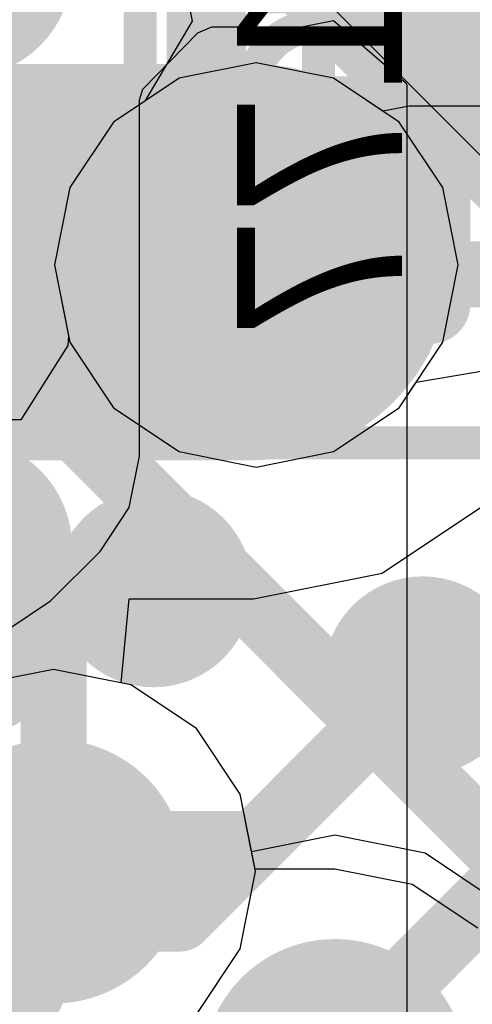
# Model space of a CAD drawing. Header units: millimetres. Extents: x -2 to 68, y -2 to 27.4.
# Tile 243 of 256: x 29.672 to 30.358, y 4.62 to 6.111. Entities that reach past the tile are written whole.
import ezdxf

# ---------------------------------------------------------------- set-up
doc = ezdxf.new("R2010")
doc.units = ezdxf.units.MM
for name, color, linetype in [('BottomLayer', 5, 'Continuous'), ('BottomPaste', 16, 'Continuous'), ('BottomSolder', 6, 'Continuous'), ('DrillGuide', 244, 'Continuous'), ('Mechanical10', 56, 'Continuous'), ('Mechanical15', 56, 'Continuous'), ('Mechanical17', 56, 'Continuous'), ('Mechanical6', 56, 'Continuous'), ('MidLayer1', 16, 'Continuous'), ('MidLayer2', 76, 'Continuous'), ('MidLayer3', 90, 'Continuous'), ('MidLayer4', 156, 'Continuous'), ('MidLayer5', 130, 'Continuous'), ('MidLayer6', 216, 'Continuous'), ('MidLayer7', 6, 'Continuous'), ('MidLayer8', 54, 'Continuous'), ('MultiLayer', 9, 'Continuous'), ('TopLayer', 1, 'Continuous'), ('ViaHoleLayer', 16, 'Continuous')]:
    doc.layers.add(name, color=color, linetype=linetype)

# ---------------------------------------------------------------- blocks, each defined once
blk = doc.blocks.new('QFN50P700X700X90_HS_49L_B_225')
at = {"layer": 'BottomSolder', "const_width": 0.16409924}
for points in [[(-0.8945498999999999, -3.78749814, 1), (-0.7304506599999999, -3.78749814, 1)], [(-0.76955142, -3.78749814, 1), (-0.6054521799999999, -3.78749814, 1)], [(-0.39454836, -3.78749814, 1), (-0.23044912, -3.78749814, 1)], [(-0.26954988, -3.78749814, 1), (-0.10545064, -3.78749814, 1)], [(0.10545064, -3.78749814, 1), (0.26954988, -3.78749814, 1)], [(0.23044912, -3.78749814, 1), (0.39454836, -3.78749814, 1)], [(0.6054496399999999, -3.78749814, 1), (0.76954888, -3.78749814, 1)]]:
    blk.add_lwpolyline(points, format="xyb", close=True, dxfattribs=at)
at = {"layer": 'BottomSolder'}
for points in [[(-0.6875017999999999, -2.94839898), (-0.81250028, -2.94839898), (-0.6875017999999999, -3.95159738), (-0.81250028, -3.95159738)], [(-0.18750026, -2.94839898), (-0.31249874, -2.94839898), (-0.18750026, -3.95159738), (-0.31249874, -3.95159738)], [(0.31249874, -2.94839898), (0.18750026, -2.94839898), (0.31249874, -3.95159738), (0.18750026, -3.95159738)]]:
    blk.add_solid(points, dxfattribs=at)
blk = doc.blocks.new('RES_0402_263')
at = {"layer": 'Mechanical15', "const_width": 0.0499999}
for points in [[(-0.90000074, -0.43999912), (-0.90000074, 0.43999912)], [(-0.90000074, -0.43999912), (0.90000074, -0.43999912)]]:
    blk.add_lwpolyline(points, dxfattribs=at)
at = {"layer": 'Mechanical15', "const_width": 0.02499868}
blk.add_lwpolyline([(-0.9125000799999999, -0.43999912, 1), (-0.8875014, -0.43999912, 1)], format="xyb", close=True, dxfattribs=at)
blk.add_lwpolyline([(-0.9125000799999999, -0.43999912, 1), (-0.8875014, -0.43999912, 1)], format="xyb", close=True, dxfattribs=at)
blk = doc.blocks.new('RES_0402_B_265')
at = {"layer": 'Mechanical6', "const_width": 0.0499999}
for points in [[(0.9000032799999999, -0.43999912), (0.9000032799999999, 0.43999912)], [(0.9000032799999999, -0.43999912), (-0.90000074, -0.43999912)]]:
    blk.add_lwpolyline(points, dxfattribs=at)
at = {"layer": 'Mechanical6', "const_width": 0.02499868}
blk.add_lwpolyline([(0.88750394, -0.43999912, 1), (0.9125026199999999, -0.43999912, 1)], format="xyb", close=True, dxfattribs=at)
blk.add_lwpolyline([(0.88750394, -0.43999912, 1), (0.9125026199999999, -0.43999912, 1)], format="xyb", close=True, dxfattribs=at)
blk = doc.blocks.new('CAP_0201_B_320')
at = {"layer": 'BottomLayer', "const_width": 0.08059928}
for points in [[(-0.3896995, 0.08940038, 1), (-0.30910022, 0.08940038, 1)], [(-0.24090122, 0.08940038, 1), (-0.16030194, 0.08940038, 1)], [(0.16030194, 0.08940038, 1), (0.24090122, 0.08940038, 1)], [(0.30910022, 0.08940038, 1), (0.3896995, 0.08940038, 1)], [(-0.3896995, -0.08940038, 1), (-0.30910022, -0.08940038, 1)], [(-0.24090122, -0.08940038, 1), (-0.16030194, -0.08940038, 1)], [(0.16030194, -0.08940038, 1), (0.24090122, -0.08940038, 1)], [(0.30910022, -0.08940038, 1), (0.3896995, -0.08940038, 1)]]:
    blk.add_lwpolyline(points, format="xyb", close=True, dxfattribs=at)
at = {"layer": 'BottomLayer'}
for points in [[(-0.20060158, 0.16999966), (-0.34939986, 0.16999966), (-0.20060158, -0.16999966), (-0.34939986, -0.16999966)], [(0.20060158, -0.16999966), (0.34939986, -0.16999966), (0.20060158, 0.16999966), (0.34939986, 0.16999966)], [(-0.1200023, 0.08940038), (-0.4299991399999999, 0.08940038), (-0.1200023, -0.08940038), (-0.4299991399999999, -0.08940038)], [(0.1200023, -0.08940038), (0.4299991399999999, -0.08940038), (0.1200023, 0.08940038), (0.4299991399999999, 0.08940038)]]:
    blk.add_solid(points, dxfattribs=at)
at = {"layer": 'BottomPaste', "const_width": 0.08059928}
for points in [[(-0.3896995, 0.08940038, 1), (-0.30910022, 0.08940038, 1)], [(-0.24090122, 0.08940038, 1), (-0.16030194, 0.08940038, 1)], [(0.16030194, 0.08940038, 1), (0.24090122, 0.08940038, 1)], [(0.30910022, 0.08940038, 1), (0.3896995, 0.08940038, 1)], [(-0.3896995, -0.08940038, 1), (-0.30910022, -0.08940038, 1)], [(-0.24090122, -0.08940038, 1), (-0.16030194, -0.08940038, 1)], [(0.16030194, -0.08940038, 1), (0.24090122, -0.08940038, 1)], [(0.30910022, -0.08940038, 1), (0.3896995, -0.08940038, 1)]]:
    blk.add_lwpolyline(points, format="xyb", close=True, dxfattribs=at)
at = {"layer": 'BottomPaste'}
for points in [[(-0.20060158, 0.16999966), (-0.34939986, 0.16999966), (-0.20060158, -0.16999966), (-0.34939986, -0.16999966)], [(0.20060158, -0.16999966), (0.34939986, -0.16999966), (0.20060158, 0.16999966), (0.34939986, 0.16999966)], [(-0.1200023, 0.08940038), (-0.4299991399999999, 0.08940038), (-0.1200023, -0.08940038), (-0.4299991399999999, -0.08940038)], [(0.1200023, -0.08940038), (0.4299991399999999, -0.08940038), (0.1200023, 0.08940038), (0.4299991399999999, 0.08940038)]]:
    blk.add_solid(points, dxfattribs=at)
at = {"layer": 'BottomSolder', "const_width": 0.08059928}
for points in [[(-0.3896995, 0.08940038, 1), (-0.30910022, 0.08940038, 1)], [(-0.24090122, 0.08940038, 1), (-0.16030194, 0.08940038, 1)], [(0.16030194, 0.08940038, 1), (0.24090122, 0.08940038, 1)], [(0.30910022, 0.08940038, 1), (0.3896995, 0.08940038, 1)], [(-0.3896995, -0.08940038, 1), (-0.30910022, -0.08940038, 1)], [(-0.24090122, -0.08940038, 1), (-0.16030194, -0.08940038, 1)], [(0.16030194, -0.08940038, 1), (0.24090122, -0.08940038, 1)], [(0.30910022, -0.08940038, 1), (0.3896995, -0.08940038, 1)]]:
    blk.add_lwpolyline(points, format="xyb", close=True, dxfattribs=at)
at = {"layer": 'BottomSolder'}
for points in [[(-0.20060158, 0.16999966), (-0.34939986, 0.16999966), (-0.20060158, -0.16999966), (-0.34939986, -0.16999966)], [(0.20060158, -0.16999966), (0.34939986, -0.16999966), (0.20060158, 0.16999966), (0.34939986, 0.16999966)], [(-0.1200023, 0.08940038), (-0.4299991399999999, 0.08940038), (-0.1200023, -0.08940038), (-0.4299991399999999, -0.08940038)], [(0.1200023, -0.08940038), (0.4299991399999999, -0.08940038), (0.1200023, 0.08940038), (0.4299991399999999, 0.08940038)]]:
    blk.add_solid(points, dxfattribs=at)
at = {"layer": 'Mechanical10', "const_width": 0.11999976}
for points in [[(0.31999936, 0.16999966), (-0.31999936, 0.16999966)], [(-0.31999936, -0.16999966), (-0.31999936, 0.16999966)], [(0.31999936, -0.16999966), (0.31999936, 0.16999966)], [(0.31999936, -0.16999966), (-0.31999936, -0.16999966)]]:
    blk.add_lwpolyline(points, dxfattribs=at)
at = {"layer": 'Mechanical10', "const_width": 0.05999988}
for points in [[(-0.3499993, 0.16999966, 1), (-0.28999942, 0.16999966, 1)], [(-0.3499993, 0.16999966, 1), (-0.28999942, 0.16999966, 1)], [(0.28999942, 0.16999966, 1), (0.3499993, 0.16999966, 1)], [(0.28999942, 0.16999966, 1), (0.3499993, 0.16999966, 1)], [(-0.3499993, -0.16999966, 1), (-0.28999942, -0.16999966, 1)], [(-0.3499993, -0.16999966, 1), (-0.28999942, -0.16999966, 1)], [(0.28999942, -0.16999966, 1), (0.3499993, -0.16999966, 1)], [(0.28999942, -0.16999966, 1), (0.3499993, -0.16999966, 1)]]:
    blk.add_lwpolyline(points, format="xyb", close=True, dxfattribs=at)
at = {"layer": 'Mechanical6', "const_width": 0.0499999}
for points in [[(0.5299989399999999, 0.26999946), (-0.5299989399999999, 0.26999946)], [(-0.5299989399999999, -0.26999946), (-0.5299989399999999, 0.26999946)], [(0.5299989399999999, -0.26999946), (0.5299989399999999, 0.26999946)], [(0, -0.135001), (0, 0.135001)], [(0.135001, 0), (-0.135001, 0)], [(0.5299989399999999, -0.26999946), (-0.5299989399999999, -0.26999946)]]:
    blk.add_lwpolyline(points, dxfattribs=at)
at = {"layer": 'Mechanical6'}
for points, const_width in [([(-0.54249828, 0.26999946, 1), (-0.5174996, 0.26999946, 1)], 0.02499868), ([(-0.54249828, 0.26999946, 1), (-0.5174996, 0.26999946, 1)], 0.02499868), ([(0.5174996, 0.26999946, 1), (0.54249828, 0.26999946, 1)], 0.02499868), ([(0.5174996, 0.26999946, 1), (0.54249828, 0.26999946, 1)], 0.02499868), ([(-0.01249934, 0.135001, 1), (0.01249934, 0.135001, 1)], 0.02499868), ([(0.10130028, 0, 1), (-0.10130028, 0, 1)], 0.0499999), ([(-0.14750034, 0, 1), (-0.12250166, 0, 1)], 0.02499868), ([(-0.11379962, 0, 1), (-0.08880094, 0, 1)], 0.02499868), ([(0.08880094, 0, 1), (0.11379962, 0, 1)], 0.02499868), ([(0.12250166, 0, 1), (0.14750034, 0, 1)], 0.02499868), ([(-0.01249934, -0.135001, 1), (0.01249934, -0.135001, 1)], 0.02499868), ([(-0.54249828, -0.26999946, 1), (-0.5174996, -0.26999946, 1)], 0.02499868), ([(-0.54249828, -0.26999946, 1), (-0.5174996, -0.26999946, 1)], 0.02499868), ([(0.5174996, -0.26999946, 1), (0.54249828, -0.26999946, 1)], 0.02499868), ([(0.5174996, -0.26999946, 1), (0.54249828, -0.26999946, 1)], 0.02499868)]:
    blk.add_lwpolyline(points, format="xyb", close=True, dxfattribs=dict(at, const_width=const_width))

msp = doc.modelspace()

# ---------------------------------------------------------------- linework, layer by layer
at = {"layer": 'BottomLayer', "const_width": 0.0999998}
for points in [[(29.26249925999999, 5.73750186), (30.04399884, 5.73750186)], [(30.12499944, 5.72499998), (30.54999986, 5.72499998)], [(29.2500304, 5.250032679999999), (29.87500248, 5.250032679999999)], [(29.87500248, 5.250032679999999), (29.87503296, 5.25006316)], [(29.91499986, 4.75000066), (30.28300014, 5.11800094)], [(29.85000126, 4.25000166), (30.45000006, 4.85000046)], [(29.24999992, 4.75000066), (29.91499986, 4.75000066)]]:
    msp.add_lwpolyline(points, dxfattribs=at)
at = {"layer": 'BottomLayer'}
for points, const_width in [([(30.01900016, 5.73750186, 1), (30.06899752, 5.73750186, 1)], 0.0499999), ([(30.10000076, 5.72499998, 1), (30.14999812, 5.72499998, 1)], 0.0499999), ([(29.80003438, 5.25006316, 1), (29.95003154, 5.25006316, 1)], 0.1499997), ([(29.8500038, 5.250032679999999, 1), (29.90000116, 5.250032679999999, 1)], 0.0499999), ([(29.8500038, 5.250032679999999, 1), (29.90000116, 5.250032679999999, 1)], 0.0499999), ([(29.85003428, 5.25006316, 1), (29.90003164, 5.25006316, 1)], 0.0499999), ([(30.20800156, 5.11800094, 1), (30.35799872, 5.11800094, 1)], 0.1499997), ([(30.25800146, 5.11800094, 1), (30.30799881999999, 5.11800094, 1)], 0.0499999), ([(29.89000118, 4.75000066, 1), (29.93999854, 4.75000066, 1)], 0.0499999), ([(29.89000118, 4.75000066, 1), (29.93999854, 4.75000066, 1)], 0.0499999)]:
    msp.add_lwpolyline(points, format="xyb", close=True, dxfattribs=dict(at, const_width=const_width))
at = {"layer": 'DrillGuide'}
for points, const_width in [([(29.98080618, 5.739358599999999, 1), (30.08080598, 5.739358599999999, 1)], 0.0999998), ([(29.85003428, 5.25006316, 1), (29.90003164, 5.25006316, 1)], 0.0499999), ([(30.25800146, 5.11800094, 1), (30.30799881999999, 5.11800094, 1)], 0.0499999), ([(29.67366684, 4.82132132, 1), (29.77366663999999, 4.82132132, 1)], 0.0999998)]:
    msp.add_lwpolyline(points, format="xyb", close=True, dxfattribs=dict(at, const_width=const_width))
at = {"layer": 'MidLayer1'}
for p, q in [((30.22157532, 5.272689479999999), (30.38696488, 5.383199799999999)), ((30.02648554, 5.23388336), (30.22157532, 5.272689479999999)), ((29.82579506, 5.106883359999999), (29.83830456, 5.23388336)), ((29.83830456, 5.23388336), (30.02648554, 5.23388336)), ((29.8407201, 5.1039141), (29.82579506, 5.106883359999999)), ((29.93995536, 5.03760994), (29.8407201, 5.1039141)), ((30.00625952, 4.93837468), (29.93995536, 5.03760994)), ((30.02886044, 4.824760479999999), (30.00625952, 4.93837468)), ((30.14988128, 4.82503734), (30.02886044, 4.824760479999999)), ((30.26693464, 4.80175316), (30.14988128, 4.82503734)), ((30.3661699, 4.735448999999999), (30.26693464, 4.80175316))]:
    msp.add_line(p, q, dxfattribs=at)
for points, const_width in [([(29.50332174, 5.743679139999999), (30.02648554, 5.743679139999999)], 0.5999987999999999), ([(30.02648554, 5.743679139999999), (30.03080607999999, 5.739358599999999)], 0.0999998)]:
    msp.add_lwpolyline(points, dxfattribs=dict(at, const_width=const_width))
for points, const_width in [([(29.35332204, 5.743679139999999, 1), (29.65332144, 5.743679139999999, 1)], 0.2999994), ([(29.87648584, 5.743679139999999, 1), (30.17648524, 5.743679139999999, 1)], 0.2999994), ([(29.93080628, 5.739358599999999, 1), (30.13080588, 5.739358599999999, 1)], 0.1999996), ([(30.00148686, 5.743679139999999, 1), (30.05148422, 5.743679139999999, 1)], 0.0499999), ([(30.00580739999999, 5.739358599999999, 1), (30.05580475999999, 5.739358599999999, 1)], 0.0499999), ([(29.62366694, 4.82132132, 1), (29.82366654, 4.82132132, 1)], 0.1999996), ([(30.04988148, 4.51916038, 1), (30.24988108, 4.51916038, 1)], 0.1999996)]:
    msp.add_lwpolyline(points, format="xyb", close=True, dxfattribs=dict(at, const_width=const_width))
at = {"layer": 'MidLayer2'}
for p, q in [((30.03080607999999, 6.04523556), (29.91375272, 6.02195138)), ((30.14785944, 6.02195138), (30.03080607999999, 6.04523556)), ((29.91375272, 6.02195138), (29.81451745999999, 5.955647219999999)), ((30.24709469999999, 5.955647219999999), (30.14785944, 6.02195138)), ((29.81451745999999, 5.955647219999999), (29.7482133, 5.85641196)), ((30.31339886, 5.85641196), (30.24709469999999, 5.955647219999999)), ((29.7482133, 5.85641196), (29.72492912, 5.739358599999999)), ((30.33668304, 5.739358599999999), (30.31339886, 5.85641196)), ((29.72492912, 5.739358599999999), (29.7482133, 5.62230524)), ((30.31339886, 5.62230524), (30.33668304, 5.739358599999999)), ((29.7482133, 5.62230524), (29.81451745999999, 5.52306998)), ((30.24709469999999, 5.52306998), (30.31339886, 5.62230524)), ((29.81451745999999, 5.52306998), (29.91375272, 5.45676582)), ((30.14785944, 5.45676582), (30.24709469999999, 5.52306998)), ((29.91375272, 5.45676582), (30.03080607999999, 5.43348164)), ((30.03080607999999, 5.43348164), (30.14785944, 5.45676582)), ((29.72366674, 5.127198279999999), (29.61520874, 5.105623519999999)), ((29.8407201, 5.1039141), (29.72366674, 5.127198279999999)), ((29.93995536, 5.03760994), (29.8407201, 5.1039141)), ((30.00625952, 4.93837468), (29.93995536, 5.03760994)), ((30.02886044, 4.824760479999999), (30.00625952, 4.93837468)), ((30.14988128, 4.82503734), (30.02886044, 4.824760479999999)), ((30.26693464, 4.80175316), (30.14988128, 4.82503734)), ((30.3661699, 4.735448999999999), (30.26693464, 4.80175316))]:
    msp.add_line(p, q, dxfattribs=at)
at = {"layer": 'MidLayer2', "const_width": 0.1999996}
for points in [[(29.93080628, 5.739358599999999, 1), (30.13080588, 5.739358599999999, 1)], [(29.62366694, 4.82132132, 1), (29.82366654, 4.82132132, 1)], [(30.04988148, 4.51916038, 1), (30.24988108, 4.51916038, 1)]]:
    msp.add_lwpolyline(points, format="xyb", close=True, dxfattribs=at)
at = {"layer": 'MidLayer3'}
for p, q in [((29.91409054, 6.20601248), (29.9334936, 6.108468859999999)), ((29.9334936, 6.108468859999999), (29.86176654, 5.987216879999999)), ((29.86176654, 5.987216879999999), (29.81451745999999, 5.955647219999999)), ((29.81451745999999, 5.955647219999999), (29.7482133, 5.85641196)), ((29.7482133, 5.85641196), (29.72492912, 5.739358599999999)), ((29.72492912, 5.739358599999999), (29.7482133, 5.62230524)), ((29.7482133, 5.62230524), (29.81451745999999, 5.52306998)), ((30.27303063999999, 5.56188626), (30.42626122, 5.588261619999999)), ((30.24709469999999, 5.52306998), (30.27303063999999, 5.56188626)), ((29.81451745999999, 5.52306998), (29.91375272, 5.45676582)), ((30.14785944, 5.45676582), (30.24709469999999, 5.52306998)), ((29.91375272, 5.45676582), (30.03080607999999, 5.43348164)), ((30.03080607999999, 5.43348164), (30.14785944, 5.45676582)), ((29.72366674, 5.127198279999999), (29.61520874, 5.105623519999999)), ((29.8407201, 5.1039141), (29.72366674, 5.127198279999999)), ((29.93995536, 5.03760994), (29.8407201, 5.1039141)), ((30.00625952, 4.93837468), (29.93995536, 5.03760994)), ((30.02886044, 4.824760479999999), (30.00625952, 4.93837468)), ((30.14988128, 4.82503734), (30.02886044, 4.824760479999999)), ((30.26693464, 4.80175316), (30.14988128, 4.82503734)), ((30.3661699, 4.735448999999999), (30.26693464, 4.80175316))]:
    msp.add_line(p, q, dxfattribs=at)
at = {"layer": 'MidLayer3', "const_width": 0.0999998}
msp.add_lwpolyline([(30.16898716, 6.20601248), (31.32399882, 5.05100082)], dxfattribs=at)
at = {"layer": 'MidLayer3', "const_width": 0.1999996}
for points in [[(29.93080628, 5.739358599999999, 1), (30.13080588, 5.739358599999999, 1)], [(29.62366694, 4.82132132, 1), (29.82366654, 4.82132132, 1)], [(30.04988148, 4.51916038, 1), (30.24988108, 4.51916038, 1)]]:
    msp.add_lwpolyline(points, format="xyb", close=True, dxfattribs=at)
at = {"layer": 'MidLayer4'}
for p, q in [((30.03080607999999, 6.04523556), (29.91375272, 6.02195138)), ((30.14785944, 6.02195138), (30.03080607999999, 6.04523556)), ((29.91375272, 6.02195138), (29.81451745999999, 5.955647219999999)), ((30.22262688, 5.971994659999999), (30.14785944, 6.02195138)), ((30.26234486, 5.9798966), (30.22262688, 5.971994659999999)), ((30.54999986, 5.9798966), (30.26234486, 5.9798966)), ((29.81451745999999, 5.955647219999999), (29.7482133, 5.85641196)), ((29.7482133, 5.85641196), (29.72492912, 5.739358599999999)), ((29.72492912, 5.739358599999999), (29.74629306, 5.63195978)), ((29.74629306, 5.63195978), (29.74520848, 5.617563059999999)), ((29.74520848, 5.617563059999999), (29.67387766, 5.50495978)), ((29.67387766, 5.50495978), (29.62091358, 5.50495978))]:
    msp.add_line(p, q, dxfattribs=at)
for points, const_width in [([(29.93080628, 5.739358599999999, 1), (30.13080588, 5.739358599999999, 1)], 0.1999996), ([(30.00580739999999, 5.739358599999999, 1), (30.05580475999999, 5.739358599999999, 1)], 0.0499999), ([(30.0869858, 5.739358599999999, 1), (30.13698316, 5.739358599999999, 1)], 0.0499999), ([(30.0869858, 5.739358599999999, 1), (30.13698316, 5.739358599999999, 1)], 0.0499999), ([(30.23734618, 5.72499998, 1), (30.28734354, 5.72499998, 1)], 0.0499999), ([(30.23734618, 5.72499998, 1), (30.28734354, 5.72499998, 1)], 0.0499999), ([(30.1693453, 5.6569991, 1), (30.21934266, 5.6569991, 1)], 0.0499999), ([(30.1693453, 5.6569991, 1), (30.21934266, 5.6569991, 1)], 0.0499999), ([(29.80003438, 5.25006316, 1), (29.95003154, 5.25006316, 1)], 0.1499997), ([(29.85003428, 5.25006316, 1), (29.90003164, 5.25006316, 1)], 0.0499999), ([(30.20800156, 5.11800094, 1), (30.35799872, 5.11800094, 1)], 0.1499997), ([(30.25800146, 5.11800094, 1), (30.30799881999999, 5.11800094, 1)], 0.0499999), ([(29.62366694, 4.82132132, 1), (29.82366654, 4.82132132, 1)], 0.1999996), ([(29.74013356, 4.862786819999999, 1), (29.79013092, 4.862786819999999, 1)], 0.0499999), ([(29.74013356, 4.862786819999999, 1), (29.79013092, 4.862786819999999, 1)], 0.0499999), ([(30.00278734, 4.862786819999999, 1), (30.0527847, 4.862786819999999, 1)], 0.0499999), ([(30.00278734, 4.862786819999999, 1), (30.0527847, 4.862786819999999, 1)], 0.0499999), ([(29.69866806, 4.82132132, 1), (29.74866542, 4.82132132, 1)], 0.0499999), ([(30.04988148, 4.51916038, 1), (30.24988108, 4.51916038, 1)], 0.1999996)]:
    msp.add_lwpolyline(points, format="xyb", close=True, dxfattribs=dict(at, const_width=const_width))
at = {"layer": 'MidLayer4', "const_width": 0.0999998}
for points in [[(30.03080607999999, 5.739358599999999), (30.11198448, 5.739358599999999)], [(30.11198448, 5.739358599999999), (30.19434398, 5.6569991)], [(30.19434398, 5.6569991), (30.26234486, 5.72499998)], [(30.26234486, 5.72499998), (30.54999986, 5.72499998)], [(29.62091358, 5.25006316), (29.87503296, 5.25006316)], [(30.02778602, 4.862786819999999), (30.28300014, 5.11800094)], [(29.72366674, 4.82132132), (29.76513224, 4.862786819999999)], [(29.76513224, 4.862786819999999), (30.02778602, 4.862786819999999)]]:
    msp.add_lwpolyline(points, dxfattribs=at)
at = {"layer": 'MidLayer5', "const_width": 0.0999998}
for points in [[(29.96898756, 6.29614946), (30.69988018, 5.56525684)], [(29.34237464, 5.90762344), (30.49988058, 4.7501175)], [(29.14237504, 5.765883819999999), (29.72366674, 5.18459212)], [(29.72366674, 4.82132132), (29.72366674, 5.18459212)]]:
    msp.add_lwpolyline(points, dxfattribs=at)
at = {"layer": 'MidLayer5'}
for points, const_width in [([(29.93080628, 5.739358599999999, 1), (30.13080588, 5.739358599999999, 1)], 0.1999996), ([(29.69866806, 5.18459212, 1), (29.74866542, 5.18459212, 1)], 0.0499999), ([(29.69866806, 5.18459212, 1), (29.74866542, 5.18459212, 1)], 0.0499999), ([(29.62366694, 4.82132132, 1), (29.82366654, 4.82132132, 1)], 0.1999996), ([(29.69866806, 4.82132132, 1), (29.74866542, 4.82132132, 1)], 0.0499999), ([(30.04988148, 4.51916038, 1), (30.24988108, 4.51916038, 1)], 0.1999996)]:
    msp.add_lwpolyline(points, format="xyb", close=True, dxfattribs=dict(at, const_width=const_width))
at = {"layer": 'MidLayer6'}
for p, q in [((30.03080607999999, 6.04523556), (29.91375272, 6.02195138)), ((30.14785944, 6.02195138), (30.03080607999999, 6.04523556)), ((29.91375272, 6.02195138), (29.81451745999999, 5.955647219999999)), ((30.24709469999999, 5.955647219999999), (30.14785944, 6.02195138)), ((29.81451745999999, 5.955647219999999), (29.7482133, 5.85641196)), ((30.31339886, 5.85641196), (30.24709469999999, 5.955647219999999)), ((29.7482133, 5.85641196), (29.72492912, 5.739358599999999)), ((30.33668304, 5.739358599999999), (30.31339886, 5.85641196)), ((29.72492912, 5.739358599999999), (29.7482133, 5.62230524)), ((30.31339886, 5.62230524), (30.33668304, 5.739358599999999)), ((29.7482133, 5.62230524), (29.81451745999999, 5.52306998)), ((30.24709469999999, 5.52306998), (30.31339886, 5.62230524)), ((29.81451745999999, 5.52306998), (29.91375272, 5.45676582)), ((30.14785944, 5.45676582), (30.24709469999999, 5.52306998)), ((29.91375272, 5.45676582), (30.03080607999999, 5.43348164)), ((30.03080607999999, 5.43348164), (30.14785944, 5.45676582)), ((29.72366674, 5.127198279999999), (29.61520874, 5.105623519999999)), ((29.8407201, 5.1039141), (29.72366674, 5.127198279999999)), ((29.93995536, 5.03760994), (29.8407201, 5.1039141)), ((30.00625952, 4.93837468), (29.93995536, 5.03760994)), ((30.02886044, 4.824760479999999), (30.00625952, 4.93837468)), ((30.14988128, 4.82503734), (30.02886044, 4.824760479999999)), ((30.26693464, 4.80175316), (30.14988128, 4.82503734)), ((30.3661699, 4.735448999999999), (30.26693464, 4.80175316))]:
    msp.add_line(p, q, dxfattribs=at)
at = {"layer": 'MidLayer6', "const_width": 0.1999996}
for points in [[(29.93080628, 5.739358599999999, 1), (30.13080588, 5.739358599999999, 1)], [(29.62366694, 4.82132132, 1), (29.82366654, 4.82132132, 1)], [(30.04988148, 4.51916038, 1), (30.24988108, 4.51916038, 1)]]:
    msp.add_lwpolyline(points, format="xyb", close=True, dxfattribs=at)
at = {"layer": 'MidLayer7'}
for p, q in [((29.07954052, 7.195901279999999), (30.49999996, 5.77544438)), ((29.72366674, 5.127198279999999), (29.61520874, 5.105623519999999)), ((29.8407201, 5.1039141), (29.72366674, 5.127198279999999)), ((29.93995536, 5.03760994), (29.8407201, 5.1039141)), ((30.00625952, 4.93837468), (29.93995536, 5.03760994)), ((30.02365851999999, 4.850909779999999), (30.00625952, 4.93837468)), ((30.14988128, 4.876017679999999), (30.02365851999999, 4.850909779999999)), ((30.28644438, 4.84885238), (30.14988128, 4.876017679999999)), ((30.37299996, 4.79101912), (30.28644438, 4.84885238))]:
    msp.add_line(p, q, dxfattribs=at)
for points, const_width in [([(29.93080628, 5.739358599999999, 1), (30.13080588, 5.739358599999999, 1)], 0.1999996), ([(29.62366694, 4.82132132, 1), (29.82366654, 4.82132132, 1)], 0.1999996), ([(30.04988148, 4.51916038, 1), (30.24988108, 4.51916038, 1)], 0.1999996), ([(30.0748827, 4.51916038, 1), (30.22487986, 4.51916038, 1)], 0.1499997)]:
    msp.add_lwpolyline(points, format="xyb", close=True, dxfattribs=dict(at, const_width=const_width))
at = {"layer": 'MidLayer7', "const_width": 0.2999994}
msp.add_lwpolyline([(29.12353586, 3.49281496), (30.14988128, 4.51916038)], dxfattribs=at)
at = {"layer": 'MidLayer8'}
for p, q in [((30.03080607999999, 6.04523556), (29.91375272, 6.02195138)), ((30.14785944, 6.02195138), (30.03080607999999, 6.04523556)), ((29.91375272, 6.02195138), (29.81451745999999, 5.955647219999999)), ((30.24709469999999, 5.955647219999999), (30.14785944, 6.02195138)), ((29.81451745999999, 5.955647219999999), (29.7482133, 5.85641196)), ((30.31339886, 5.85641196), (30.24709469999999, 5.955647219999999)), ((29.7482133, 5.85641196), (29.72492912, 5.739358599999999)), ((30.33668304, 5.739358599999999), (30.31339886, 5.85641196)), ((29.72492912, 5.739358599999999), (29.7482133, 5.62230524)), ((30.31339886, 5.62230524), (30.33668304, 5.739358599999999)), ((29.7482133, 5.62230524), (29.81451745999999, 5.52306998)), ((30.24709469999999, 5.52306998), (30.31339886, 5.62230524)), ((29.81451745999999, 5.52306998), (29.91375272, 5.45676582)), ((30.14785944, 5.45676582), (30.24709469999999, 5.52306998)), ((29.91375272, 5.45676582), (30.03080607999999, 5.43348164)), ((30.03080607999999, 5.43348164), (30.14785944, 5.45676582)), ((29.72366674, 5.127198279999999), (29.61520874, 5.105623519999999)), ((29.8407201, 5.1039141), (29.72366674, 5.127198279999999)), ((29.93995536, 5.03760994), (29.8407201, 5.1039141)), ((30.00625952, 4.93837468), (29.93995536, 5.03760994)), ((30.0295437, 4.82132132), (30.00625952, 4.93837468)), ((30.00625952, 4.704267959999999), (30.0295437, 4.82132132)), ((29.93995536, 4.6050327), (30.00625952, 4.704267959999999))]:
    msp.add_line(p, q, dxfattribs=at)
at = {"layer": 'MidLayer8', "const_width": 0.1999996}
for points in [[(29.93080628, 5.739358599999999, 1), (30.13080588, 5.739358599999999, 1)], [(29.62366694, 4.82132132, 1), (29.82366654, 4.82132132, 1)], [(30.04988148, 4.51916038, 1), (30.24988108, 4.51916038, 1)]]:
    msp.add_lwpolyline(points, format="xyb", close=True, dxfattribs=at)
at = {"layer": 'MultiLayer'}
for points, const_width in [([(29.93080628, 5.739358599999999, 1), (30.13080588, 5.739358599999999, 1)], 0.1999996), ([(29.80003438, 5.25006316, 1), (29.95003154, 5.25006316, 1)], 0.1499997), ([(30.20800156, 5.11800094, 1), (30.35799872, 5.11800094, 1)], 0.1499997), ([(29.62366694, 4.82132132, 1), (29.82366654, 4.82132132, 1)], 0.1999996), ([(30.04988148, 4.51916038, 1), (30.24988108, 4.51916038, 1)], 0.1999996)]:
    msp.add_lwpolyline(points, format="xyb", close=True, dxfattribs=dict(at, const_width=const_width))
at = {"layer": 'TopLayer'}
for p, q in [((29.94204832, 6.090701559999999), (29.96361546, 6.099505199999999)), ((29.96361546, 6.099505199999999), (30.09939877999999, 6.099505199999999)), ((30.09939877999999, 6.099505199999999), (30.1479458, 6.10916228)), ((30.1479458, 6.10916228), (30.2574452, 6.0149359)), ((29.85892936, 6.0051569), (29.94204832, 6.090701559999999)), ((30.2574452, 6.0149359), (30.25896412, 6.011611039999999)), ((30.25896412, 6.011611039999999), (30.25896412, 4.23614088)), ((29.85391794, 5.98924634), (29.85892936, 6.0051569)), ((29.85391794, 5.44999926), (29.85391794, 5.98924634)), ((29.838396, 5.37196284), (29.85391794, 5.44999926)), ((29.79419238, 5.305806), (29.838396, 5.37196284)), ((29.71919888, 5.23081504), (29.79419238, 5.305806)), ((29.65303696, 5.186603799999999), (29.7191938, 5.23080742)), ((29.7191938, 5.23080742), (29.71919888, 5.23081504))]:
    msp.add_line(p, q, dxfattribs=at)
at = {"layer": 'ViaHoleLayer'}
for points, const_width in [([(29.98080618, 5.739358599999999, 1), (30.08080598, 5.739358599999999, 1)], 0.0999998), ([(29.85003428, 5.25006316, 1), (29.90003164, 5.25006316, 1)], 0.0499999), ([(30.25800146, 5.11800094, 1), (30.30799881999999, 5.11800094, 1)], 0.0499999), ([(29.67366684, 4.82132132, 1), (29.77366663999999, 4.82132132, 1)], 0.0999998)]:
    msp.add_lwpolyline(points, format="xyb", close=True, dxfattribs=dict(at, const_width=const_width))

# ---------------------------------------------------------------- block references
for name, p, rotation in [('QFN50P700X700X90_HS_49L_B_225', (25.80000174, 5.500001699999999), 90), ('RES_0402_B_265', (30.79999936, 6.7999991), 270), ('CAP_0201_B_320', (30.12499944, 6.000000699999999), 270)]:
    msp.add_blockref(name, p, dxfattribs=dict(rotation=rotation))
msp.add_blockref('RES_0402_263', (31.09999876, 6.47500102))

# ---------------------------------------------------------------- texts
at = {"layer": 'Mechanical17', "text_generation_flag": 2}
msp.add_text('C177', height=0.2499995, rotation=90, dxfattribs=at).set_placement((30.2514, 6.4262))

doc.saveas('drawing.dxf')
